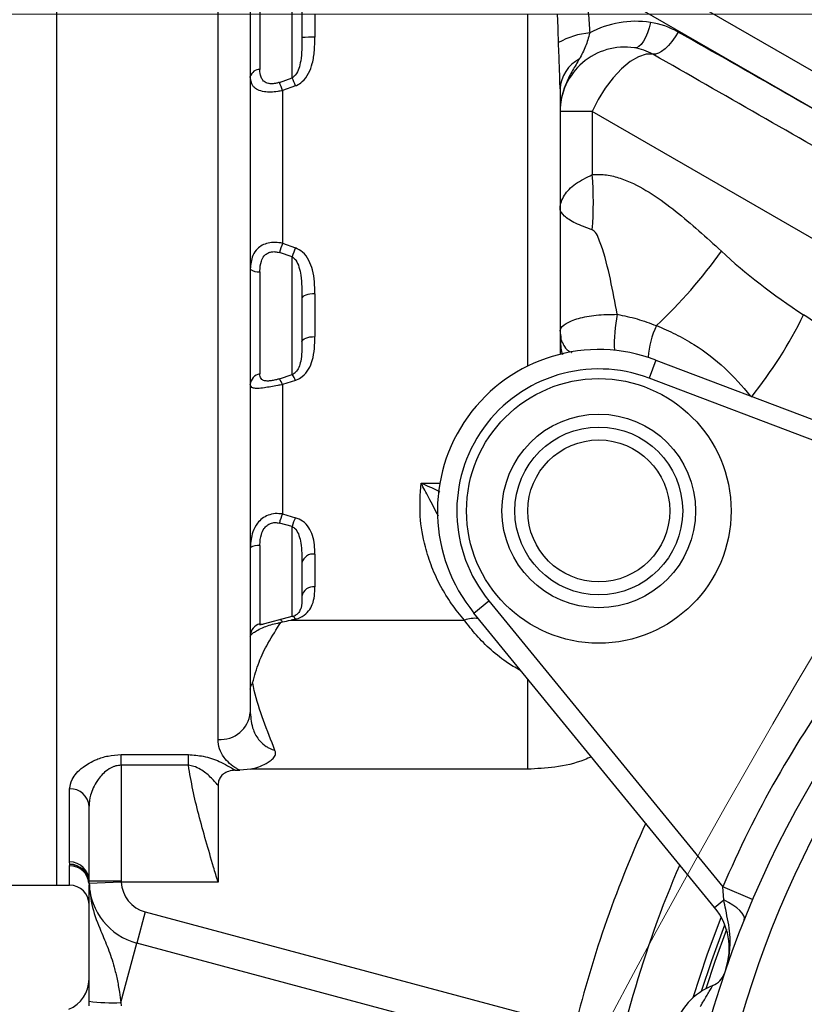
# Model space of a CAD drawing. Header units: millimetres. Extents: x -7 to 844, y 0 to 594.
# Tile 39 of 137: x 261 to 270, y 299 to 311. Entities that reach past the tile are written whole.
import ezdxf

# ---------------------------------------------------------------- set-up
doc = ezdxf.new("R2010")
doc.units = ezdxf.units.MM
doc.styles.add('SLDTEXTSTYLE2', font='HYSWLONGFANGSONG.TTF', dxfattribs={"bigfont": 'bigfont'})
doc.styles.add('SLDTEXTSTYLE3', font='HYSWLONGFANGSONG.TTF')
doc.dimstyles.new('SLDDIMSTYLE1', dxfattribs={"dimtxt": 9.875366, "dimasz": 4.884615, "dimexe": 0, "dimexo": 0.0625, "dimgap": 2.468842, "dimtad": 2, "dimlfac": 13, "dimrnd": 1e-09, "dimzin": 12, "dimdsep": 46, "dimtxsty": 'SLDTEXTSTYLE3', "dimsah": 1, "dimcen": 0.09, "dimadec": 0, "dimazin": 3, "dimtfac": 1, "dimtdec": 3, "dimtofl": 0, "dimtmove": 0, "dimatfit": 3, "dimfxl": 1, "dimfrac": 2, "dimtolj": 1, "dimtzin": 12, "dimarcsym": 0})
doc.dimstyles.new('SLDDIMSTYLE13', dxfattribs={"dimtxt": 9.875366, "dimasz": 4.884615, "dimexe": 0, "dimexo": 0.0625, "dimgap": 2.468842, "dimtad": 0, "dimtih": 1, "dimtoh": 1, "dimlfac": 5, "dimrnd": 1e-09, "dimzin": 12, "dimdsep": 46, "dimtxsty": 'SLDTEXTSTYLE3', "dimblk1": 'NONE', "dimblk2": 'NONE', "dimsah": 1, "dimcen": 0, "dimadec": 0, "dimazin": 3, "dimtfac": 1, "dimtdec": 3, "dimtofl": 0, "dimtmove": 0, "dimatfit": 3, "dimldrblk": 'NONE', "dimfxl": 1, "dimfrac": 2, "dimtolj": 1, "dimtzin": 12, "dimarcsym": 0})
doc.dimstyles.new('SLDDIMSTYLE14', dxfattribs={"dimtxt": 9.875366, "dimasz": 4.884615, "dimexe": 0, "dimexo": 0.0625, "dimgap": 2.468842, "dimtad": 0, "dimtih": 1, "dimtoh": 1, "dimlfac": 5, "dimrnd": 1e-09, "dimzin": 12, "dimdsep": 46, "dimtxsty": 'SLDTEXTSTYLE3', "dimblk1": 'NONE', "dimblk2": 'NONE', "dimsah": 1, "dimcen": 0, "dimadec": 0, "dimazin": 3, "dimtfac": 1, "dimtdec": 3, "dimtmove": 0, "dimatfit": 3, "dimldrblk": 'NONE', "dimfxl": 1, "dimfrac": 2, "dimtolj": 1, "dimtzin": 12, "dimarcsym": 0})
doc.dimstyles.new('SLDDIMSTYLE15', dxfattribs={"dimtxt": 9.875366, "dimasz": 4.884615, "dimexe": 0, "dimexo": 0.0625, "dimgap": 2.468842, "dimtad": 0, "dimtih": 1, "dimtoh": 1, "dimlfac": 5, "dimrnd": 1e-09, "dimzin": 12, "dimdsep": 46, "dimtxsty": 'SLDTEXTSTYLE3', "dimblk1": 'NONE', "dimblk2": 'NONE', "dimsah": 1, "dimcen": 0, "dimadec": 0, "dimazin": 3, "dimtfac": 1, "dimtdec": 3, "dimtmove": 0, "dimatfit": 3, "dimldrblk": 'NONE', "dimfxl": 1, "dimfrac": 2, "dimtolj": 1, "dimtzin": 12, "dimarcsym": 0})
doc.dimstyles.new('SLDDIMSTYLE2', dxfattribs={"dimtxt": 8.4646, "dimasz": 4.884615, "dimexe": 0, "dimexo": 0.0625, "dimgap": 2.11615, "dimtad": 2, "dimlfac": 13, "dimrnd": 1e-09, "dimzin": 12, "dimdsep": 46, "dimtxsty": 'SLDTEXTSTYLE3', "dimsah": 1, "dimcen": 0.09, "dimadec": 0, "dimazin": 3, "dimtfac": 1, "dimtdec": 3, "dimtofl": 0, "dimtmove": 0, "dimatfit": 3, "dimfxl": 1, "dimfrac": 2, "dimtolj": 1, "dimtzin": 12, "dimarcsym": 0})
doc.dimstyles.new('SLDDIMSTYLE8', dxfattribs={"dimtxt": 9.875366, "dimasz": 4.884615, "dimexe": 0, "dimexo": 0.0625, "dimgap": 2.468842, "dimtad": 0, "dimtih": 1, "dimtoh": 1, "dimlfac": 3, "dimrnd": 1e-09, "dimzin": 12, "dimdsep": 46, "dimtxsty": 'SLDTEXTSTYLE3', "dimblk1": 'NONE', "dimblk2": 'NONE', "dimsah": 1, "dimcen": 0, "dimadec": 0, "dimazin": 3, "dimtol": 1, "dimtp": 0.015, "dimtfac": 1, "dimtdec": 3, "dimtmove": 0, "dimatfit": 3, "dimldrblk": 'NONE', "dimfxl": 1, "dimfrac": 2, "dimtolj": 1, "dimtzin": 12, "dimarcsym": 0})

# ---------------------------------------------------------------- blocks, each defined once
blk = doc.blocks.new('_D_1')
at = {"color": 7, "linetype": 'Continuous', "lineweight": 18}
for p, q in [((280.678, 393.721), (61.134, 393.721)), ((62.134, 126.875), (62.134, 393.721)), ((197.046, 126.875), (61.134, 126.875))]:
    blk.add_line(p, q, dxfattribs=at)
for points in [[(62.134, 393.721), (61.382, 388.836), (62.885, 388.836)], [(62.134, 126.875), (62.885, 131.759), (61.382, 131.759)]]:
    blk.add_solid(points, dxfattribs=at)
at = {"color": 7, "linetype": 'Continuous', "lineweight": 18, "insert": (50.196, 251.655), "char_height": 9.2604, "attachment_point": 1, "rotation": 90, "style": 'SLDTEXTSTYLE3'}
blk.add_mtext('3469', dxfattribs=at)
blk = doc.blocks.new('_D_6')
at = {"color": 7, "linetype": 'Continuous', "lineweight": 18}
for p, q in [((280.678, 393.721), (82.321, 393.721)), ((83.321, 393.721), (83.321, 158.336)), ((275.155, 158.336), (82.321, 158.336))]:
    blk.add_line(p, q, dxfattribs=at)
for points in [[(83.321, 393.721), (82.569, 388.836), (84.072, 388.836)], [(83.321, 158.336), (84.072, 163.221), (82.569, 163.221)]]:
    blk.add_solid(points, dxfattribs=at)
at = {"color": 7, "linetype": 'Continuous', "lineweight": 18, "insert": (71.383, 267.385), "char_height": 9.2604, "attachment_point": 1, "rotation": 90, "style": 'SLDTEXTSTYLE3'}
blk.add_mtext('3060', dxfattribs=at)
blk = doc.blocks.new('_D_10')
at = {"color": 7, "linetype": 'Continuous', "lineweight": 18}
for p, q in [((183.755, 319.798), (183.755, 341.625)), ((280.678, 300.759), (280.678, 341.625)), ((183.755, 340.625), (280.678, 340.625))]:
    blk.add_line(p, q, dxfattribs=at)
for points in [[(183.755, 340.625), (188.639, 339.873), (188.639, 341.376)], [(280.678, 340.625), (275.793, 341.376), (275.793, 339.873)]]:
    blk.add_solid(points, dxfattribs=at)
at = {"color": 7, "linetype": 'Continuous', "lineweight": 18, "insert": (224.808, 350.857), "char_height": 7.9375, "attachment_point": 1, "style": 'SLDTEXTSTYLE3'}
blk.add_mtext('1260', dxfattribs=at)
blk = doc.blocks.new('_D_15')
at = {"color": 7, "linetype": 'Continuous', "lineweight": 18}
for p, q in [((258.193, 310.952), (409.462, 310.952)), ((408.462, 310.952), (408.462, 295.567)), ((285.87, 295.567), (409.462, 295.567))]:
    blk.add_line(p, q, dxfattribs=at)
for points in [[(408.462, 310.952), (407.71, 306.067), (409.213, 306.067)], [(408.462, 295.567), (409.213, 300.452), (407.71, 300.452)]]:
    blk.add_solid(points, dxfattribs=at)
at = {"color": 7, "linetype": 'Continuous', "lineweight": 18, "insert": (398.23, 297.703), "char_height": 7.9375, "attachment_point": 1, "rotation": 90, "style": 'SLDTEXTSTYLE3'}
blk.add_mtext('200', dxfattribs=at)
blk = doc.blocks.new('_D_28')
at = {"color": 7, "linetype": 'Continuous', "lineweight": 18}
blk.add_line((754.604, 285.289), (748.254, 285.289), dxfattribs=at)
at = {"color": 7, "linetype": 'Continuous', "lineweight": 18, "char_height": 9.2604, "attachment_point": 1}
for s, insert, style in [('10H7深15', (669.173, 320.457), 'SLDTEXTSTYLE2'), ('%%c', (657.557, 320.457), 'SLDTEXTSTYLE3'), ('Depth 15', (665.328, 308.23), 'SLDTEXTSTYLE3')]:
    blk.add_mtext(s, dxfattribs=dict(at, insert=insert, style=style))
blk = doc.blocks.new('_None')
blk = doc.blocks.new('_D_45')
at = {"color": 7, "linetype": 'Continuous', "lineweight": 18}
blk.add_line((521.285, 333.673), (471.743, 333.673), dxfattribs=at)
at = {"color": 7, "linetype": 'Continuous', "lineweight": 18, "char_height": 9.2604, "attachment_point": 1}
for s, insert, style in [('H8通', (502.411, 345.611), 'SLDTEXTSTYLE2'), ('%%c', (482.152, 345.611), 'SLDTEXTSTYLE3'), ('2-', (471.743, 345.611), 'SLDTEXTSTYLE3'), ('30', (493.768, 345.611), 'SLDTEXTSTYLE3')]:
    blk.add_mtext(s, dxfattribs=dict(at, insert=insert, style=style))
blk = doc.blocks.new('_D_46')
at = {"color": 7, "linetype": 'Continuous', "lineweight": 18}
blk.add_line((688.896, 334.435), (722.792, 334.435), dxfattribs=at)
at = {"color": 7, "linetype": 'Continuous', "lineweight": 18, "attachment_point": 1}
for s, insert, char_height, style in [('通', (714.149, 346.373), 9.26, 'SLDTEXTSTYLE2'), ('8-', (690.483, 346.373), 9.2604, 'SLDTEXTSTYLE3'), ('M20', (700.893, 346.373), 9.2604, 'SLDTEXTSTYLE3')]:
    blk.add_mtext(s, dxfattribs=dict(at, insert=insert, char_height=char_height, style=style))
blk = doc.blocks.new('_D_55')
at = {"color": 7, "linetype": 'Continuous', "lineweight": 18}
blk.add_line((512.91, 531.632), (472.011, 531.632), dxfattribs=at)
at = {"color": 7, "linetype": 'Continuous', "lineweight": 18, "attachment_point": 1}
for s, insert, char_height, style in [('通', (502.68, 543.569), 9.26, 'SLDTEXTSTYLE2'), ('%%c', (482.421, 543.569), 9.2604, 'SLDTEXTSTYLE3'), ('8-', (472.011, 543.569), 9.2604, 'SLDTEXTSTYLE3'), ('22', (494.037, 543.569), 9.2604, 'SLDTEXTSTYLE3')]:
    blk.add_mtext(s, dxfattribs=dict(at, insert=insert, char_height=char_height, style=style))

msp = doc.modelspace()

# ---------------------------------------------------------------- linework, layer by layer
at = {"color": 7, "linetype": 'Continuous', "lineweight": 25}
for p, q in [((261.062273, 300.566907), (261.062273, 321.336138)), ((262.985349, 302.305094), (262.985349, 313.169587)), ((263.369965, 313.087437), (263.369965, 302.625332)), ((267.369965, 311.830928), (272.630192, 308.793934)), ((263.869665, 310.191477), (263.869665, 311.677267)), ((263.484058, 311.573259), (263.484058, 310.292277)), ((271.032438, 309.272282), (267.345868, 311.400724)), ((263.985349, 311.218955), (263.985349, 310.670812)), ((264.139196, 310.951523), (264.139196, 310.67534)), ((263.715713, 310.136756), (263.869665, 310.191477)), ((263.907827, 310.096253), (263.75458, 310.039071)), ((263.75458, 310.039071), (263.75458, 308.219625)), ((267.062273, 310.059054), (267.062273, 306.895317)), ((267.446888, 309.787996), (267.062273, 309.787996)), ((267.446888, 309.787996), (267.446888, 309.037473)), ((270.566514, 307.986879), (267.446888, 309.787996)), ((263.75458, 308.219625), (263.907827, 308.164726)), ((263.869665, 308.056916), (263.715713, 308.108019)), ((263.869665, 306.653108), (263.869665, 308.056916)), ((263.484058, 307.878739), (263.484058, 306.661193)), ((263.985349, 307.561667), (263.985349, 307.04355)), ((264.139196, 307.616342), (264.139196, 307.106582)), ((268.20443, 306.827051), (268.122756, 306.611218)), ((268.20443, 306.827051), (272.445023, 305.222347)), ((263.715713, 306.603099), (263.869665, 306.653108)), ((272.281117, 305.037632), (268.122756, 306.611218)), ((263.907827, 306.584965), (263.75458, 306.534206)), ((263.75458, 306.534206), (263.75458, 304.991777)), ((263.75458, 304.991777), (263.907827, 304.94752)), ((263.869665, 304.843541), (263.715713, 304.883244)), ((263.484058, 304.615125), (263.484058, 303.683274)), ((264.139196, 304.513327), (264.139196, 304.123181)), ((263.985349, 304.407783), (263.985349, 304.011241)), ((266.035074, 303.811117), (266.213723, 303.957197)), ((266.213723, 303.957197), (269.002851, 300.546222)), ((263.484058, 303.670513), (263.869665, 303.77526)), ((268.905184, 300.301106), (266.035074, 303.811117)), ((263.715713, 303.73145), (263.718506, 303.732546)), ((263.907827, 303.738446), (263.857134, 303.726255)), ((263.857134, 303.726255), (265.922202, 303.726255)), ((261.831503, 302.12273), (262.631889, 302.12273)), ((261.831503, 301.996157), (261.831503, 302.12273)), ((262.631889, 301.996157), (262.631889, 302.12273)), ((262.631889, 301.996157), (261.831503, 301.996157)), ((261.831503, 301.996157), (261.831503, 300.617545)), ((263.189727, 301.936085), (263.244171, 301.936085)), ((263.37578, 301.94955), (263.244171, 301.936085)), ((266.677657, 301.94955), (263.37578, 301.94955)), ((261.216119, 300.843324), (261.216119, 301.715156)), ((262.985349, 301.756112), (262.985349, 300.603725)), ((261.446888, 300.618697), (261.446888, 301.509903)), ((261.21653, 300.81526), (261.216119, 300.843324)), ((261.216119, 300.798214), (261.216508, 300.813177)), ((261.216508, 300.813177), (261.21653, 300.81526)), ((261.447471, 300.588752), (261.446888, 300.618697)), ((261.446888, 300.603725), (261.447034, 300.603725)), ((261.831795, 300.603725), (261.447471, 300.588752)), ((261.831503, 300.617545), (261.831795, 300.603725)), ((262.985349, 300.603725), (261.831795, 300.603725)), ((259.75458, 300.566907), (261.062273, 300.566907)), ((261.062273, 300.566907), (261.216119, 300.566907)), ((261.447204, 300.59663), (261.447131, 300.59499)), ((269.014683, 300.390643), (269.002851, 300.546222)), ((269.356633, 300.395333), (269.002851, 300.546222)), ((268.905184, 300.301106), (269.014683, 300.390643)), ((262.116573, 300.247187), (262.017027, 299.875677)), ((262.116573, 300.247187), (266.784309, 298.996471)), ((261.826981, 299.166414), (262.017027, 299.875677)), ((266.684763, 298.624961), (262.017027, 299.875677)), ((261.446888, 299.129022), (261.446888, 299.183293)), ((261.826981, 299.166414), (261.831503, 299.129022))]:
    msp.add_line(p, q, dxfattribs=at)
at = {"color": 8, "linetype": 'Continuous', "lineweight": 25}
for p, q in [((266.677657, 306.755364), (266.677657, 310.951523)), ((265.404637, 305.360381), (265.629598, 305.360381)), ((263.869665, 303.775214), (263.869665, 304.843541)), ((266.677657, 301.94955), (266.677657, 303.025268)), ((261.216119, 300.566907), (261.216119, 300.798214))]:
    msp.add_line(p, q, dxfattribs=at)
at = {"color": 7, "linetype": 'Continuous', "lineweight": 25, "flags": 128}
for points in [[(268.138934, 310.851702), (268.12296, 310.786836), (268.103275, 310.726456), (268.080504, 310.672472), (268.055367, 310.626593), (268.028659, 310.590269), (268.001225, 310.564651), (267.973933, 310.550549), (267.947647, 310.548408)], [(268.470438, 310.737259), (268.434675, 310.679224), (268.395829, 310.625459), (268.355129, 310.577665), (268.313861, 310.537354), (268.273333, 310.505802), (268.234827, 310.484006), (268.19956, 310.472657), (268.168649, 310.472113)], [(268.168649, 310.472113), (268.088262, 310.472364), (267.996629, 310.442639), (267.897764, 310.384239), (267.795995, 310.299723), (267.695783, 310.192793), (267.601515, 310.068132), (267.51732, 309.9312), (267.446888, 309.787996)], [(264.139196, 307.616342), (264.109182, 307.615291), (264.080321, 307.61218), (264.053723, 307.607128), (264.03041, 307.600328), (264.011277, 307.592043), (263.99706, 307.58259), (263.988306, 307.572334), (263.985349, 307.561667)], [(263.985349, 307.04355), (263.988306, 307.055847), (263.99706, 307.067671), (264.011277, 307.078568), (264.03041, 307.08812), (264.053723, 307.095959), (264.080321, 307.101784), (264.109182, 307.10537), (264.139196, 307.106582)], [(269.256351, 300.153087), (269.259538, 300.176409), (269.251992, 300.203309), (269.233936, 300.232983), (269.20591, 300.264548), (269.168748, 300.297062), (269.123558, 300.329557), (269.071688, 300.361063), (269.014683, 300.390643)], [(268.981087, 300.189595), (268.809966, 299.730666), (268.643634, 299.222216)], [(268.748876, 299.302437), (268.870563, 299.670872), (269.026231, 300.093967)], [(269.045724, 300.03771), (268.906892, 299.658244), (268.798277, 299.331249)]]:
    msp.add_lwpolyline(points, dxfattribs=at)
at = {"color": 8, "linetype": 'Continuous', "lineweight": 25, "flags": 128}
msp.add_lwpolyline([(263.718506, 303.732546), (263.719395, 303.732732), (263.723377, 303.732741), (263.727624, 303.731475), (263.7321, 303.728947), (263.736768, 303.725177), (263.741587, 303.720198), (263.746516, 303.714051), (263.751515, 303.70679)], dxfattribs=at)
at = {"color": 7, "linetype": 'Continuous', "lineweight": 25}
for radius in [1.576923, 1.153846, 1, 0.846154]:
    msp.add_circle((267.523811, 305.028446), radius, dxfattribs=at)
at = {"color": 7, "linetype": 'Continuous', "lineweight": 18}
for centre, radius, start, end in [((280.677657, 210.182292), 183.538462, 30, 171.45435339), ((354.464036, 253.210041), 98.135872, 20.78106045, 194.20803626)]:
    msp.add_arc(centre, radius, start, end, dxfattribs=at)
at = {"color": 7, "linetype": 'Continuous', "lineweight": 25}
for centre, radius, start, end in [((267.964719, 309.711084), 1.153846, 81.3159112, 118.3477411), ((267.993782, 309.893893), 0.968746, 60.5256295, 81.382613), ((267.489854, 309.834733), 0.894813, 94.6798243, 119.8896455), ((264.100767, 309.365032), 1.310872, 88.3201323, 95.0512458), ((267.831503, 309.787996), 0.769231, 81.3159112, 180), ((267.850878, 309.909869), 0.64583, 60.5256295, 81.382613), ((267.490092, 310.035999), 0.428441, 117.271145, 176.9153332), ((263.481547, 310.176958), 0.115346, 88.7526109, 165.3221801), ((261.030438, 309.011744), 2.911417, 20.6624328, 22.7315361), ((260.931508, 308.958731), 3.186288, 20.9163851, 22.7611797), ((263.041287, 308.707529), 4.417939, 355.717006, 4.282994), ((265.050847, 307.705619), 1.394456, 158.3703249, 163.2275993), ((265.175279, 307.655422), 1.365952, 158.1081183, 162.9066338), ((264.26298, 311.465935), 5.78432, 313.0299753, 324.726896), ((263.463371, 308.020392), 0.143156, 229.2712781, 278.3086488), ((265.284246, 309.648259), 5.207479, 321.2057221, 334.0139247), ((267.523811, 305.028446), 1.923077, 69.2726018, 219.2726018), ((267.523811, 305.028446), 1.692308, 69.2726018, 219.2726018), ((263.505848, 306.5268), 0.136149, 99.2097067, 176.4230636), ((263.520071, 306.447312), 0.25009, 20.3312922, 38.5297197), ((263.655881, 306.488625), 0.269737, 20.9259525, 37.5741645), ((264.291437, 304.738292), 0.593691, 154.7249921, 165.868165), ((264.427051, 304.697964), 0.576083, 154.3295646, 165.3626029), ((263.461974, 304.44186), 0.174667, 82.7362576, 121.7871899), ((264.118836, 304.378106), 0.136746, 81.4375327, 167.4656102), ((264.121096, 303.986366), 0.138007, 82.4640612, 169.615973), ((263.831503, 303.917448), 0.153846, 284.3622984, 301.9575028), ((263.522042, 303.536015), 0.152079, 104.4635273, 179.7291816), ((280.677657, 295.566907), 12.692308, 143.8502138, 156.9017126), ((280.677657, 295.67929), 11.923077, 142.9464155, 178.3480009), ((280.677657, 295.566907), 12.307692, 143.8502138, 178.3480009), ((263.014844, 302.660756), 0.356883, 265.2593567, 354.3034613), ((261.228172, 301.496352), 0.219136, 3.5454373, 93.1529899), ((261.219149, 300.615584), 0.22776, 0.7832096, 90.762361), ((261.21846, 300.584262), 0.228923, 2.6860794, 90.4884127), ((261.219515, 300.587404), 0.227876, 2.3204242, 90.7506035), ((280.677657, 295.566907), 13.269231, 156.7226204, 171.0275947), ((261.73535, 332.728371), 32.110969, 269.485288, 270.1715666), ((262.216119, 300.618697), 0.384615, 182.2310156, 255), ((261.216119, 300.336138), 0.230769, 0, 90), ((262.216119, 300.618697), 0.769231, 182.2310156, 255), ((268.309689, 299.814175), 0.769231, 341.0470842, 39.2726018), ((261.062273, 299.445076), 0.384615, 292.0243128, 0), ((268.800698, 299.58572), 0.230769, 291.1094791, 341.305694), ((269.160849, 298.652827), 0.769231, 111.1094791, 218.8905209), ((261.732881, 301.335512), 2.171137, 262.4307092, 272.4840412)]:
    msp.add_arc(centre, radius, start, end, dxfattribs=at)
at = {"color": 8, "linetype": 'Continuous', "lineweight": 25}
for centre, radius, start, end in [((269.571406, 307.008881), 1.862804, 168.7462914, 182.041878), ((269.233856, 306.769905), 1.125545, 155.4465995, 175.439305), ((267.051706, 307.135579), 0.020854, 319.378761, 359.8379354), ((263.853094, 303.714279), 0.059831, 23.8225395, 68.4078641), ((266.04409, 303.400423), 0.347884, 82.6171981, 110.5098367), ((280.677657, 295.566907), 13.839708, 155.5024457, 166.480244), ((261.218528, 300.56965), 0.228577, 5.0512635, 90.6038723)]:
    msp.add_arc(centre, radius, start, end, dxfattribs=at)
at = {"color": 7, "linetype": 'Continuous', "lineweight": 25}
for centre, major_axis, ratio, start_param, end_param in [((270.455515, 308.273022), (17.556106, -10.136022), 0.056918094, 1.570796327, 1.716897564), ((270.322299, 308.349935), (17.407145, -10.05002), 0.038270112, 1.570796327, 1.716897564), ((276.924202, 310.951523), (9.326427, 0), 0.577350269, 3.694081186, 3.870122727), ((264.000438, 304.293787), (7.994081, 0), 0.577350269, 0.606992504, 0.728530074)]:
    msp.add_ellipse(centre, major_axis=major_axis, ratio=ratio, start_param=start_param, end_param=end_param, dxfattribs=at)
for points, knots in [([(267.387137, 311.074582), (267.390938, 311.037935), (267.402933, 310.922295), (267.411201, 310.806002), (267.416848, 310.726563)], [0, 0, 0, 0, 0.316902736, 1, 1, 1, 1]), ([(267.043941, 310.610524), (267.041779, 310.688371), (267.038623, 310.801999), (267.033976, 310.915715), (267.032513, 310.951523)], [0, 0, 0, 0, 0.685109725, 1, 1, 1, 1]), ([(267.416848, 310.726563), (267.401018, 310.672308), (267.368791, 310.561855), (267.319075, 310.465727), (267.29378, 310.416818)], [0, 0, 0, 0, 0.491208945, 1, 1, 1, 1]), ([(263.985349, 310.670812), (263.985118, 310.576701), (263.984809, 310.450432), (263.95231, 310.303463), (263.920788, 310.235173), (263.887637, 310.201503), (263.871714, 310.19262), (263.869665, 310.191477)], [0, 0, 0, 0, 0.544303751, 0.730289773, 0.894928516, 0.986479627, 1, 1, 1, 1]), ([(263.907827, 310.096253), (263.911909, 310.097872), (263.941469, 310.109596), (264.003658, 310.151902), (264.0698, 310.243454), (264.115939, 310.372022), (264.137491, 310.517624), (264.138627, 310.622699), (264.139196, 310.67534)], [0, 0, 0, 0, 0.019936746, 0.144371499, 0.334826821, 0.52306734, 0.76106726, 1, 1, 1, 1]), ([(267.062273, 310.059054), (267.060309, 310.137848), (267.055896, 310.314908), (267.048207, 310.505016), (267.043941, 310.610524)], [0, 0, 0, 0, 0.44501226, 1, 1, 1, 1]), ([(267.29378, 310.416818), (267.287241, 310.405971), (267.252665, 310.348611), (267.189507, 310.244954), (267.107426, 310.076657), (267.067763, 309.919706), (267.062291, 309.816525), (267.062273, 309.788519), (267.062273, 309.787996)], [0, 0, 0, 0, 0.055604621, 0.294031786, 0.533590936, 0.872311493, 0.997616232, 1, 1, 1, 1]), ([(263.715713, 310.136756), (263.704195, 310.133086), (263.676003, 310.124103), (263.630287, 310.118118), (263.578693, 310.122402), (263.534607, 310.142847), (263.496374, 310.189447), (263.484927, 310.24319), (263.484204, 310.284002), (263.484058, 310.292277)], [0, 0, 0, 0, 0.085544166, 0.209382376, 0.330643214, 0.48971556, 0.641547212, 0.927323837, 1, 1, 1, 1]), ([(263.75458, 310.039071), (263.735382, 310.035241), (263.687739, 310.025736), (263.612162, 310.019641), (263.527707, 310.023978), (263.455592, 310.044534), (263.41736, 310.073569), (263.379397, 310.120897), (263.374411, 310.165978), (263.369965, 310.206184)], [0, 0, 0, 0, 0.088169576, 0.21880896, 0.348700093, 0.51699008, 0.670137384, 0.705809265, 1, 1, 1, 1]), ([(267.062273, 308.62854), (267.062273, 308.628811), (267.062278, 308.633199), (267.063815, 308.686682), (267.100985, 308.789884), (267.230146, 308.932317), (267.375598, 309.002886), (267.446888, 309.037473)], [0, 0, 0, 0, 0.001849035, 0.029899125, 0.363638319, 0.688105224, 1, 1, 1, 1]), ([(267.446888, 309.037473), (267.476552, 309.039184), (267.560605, 309.04403), (267.700423, 309.022156), (267.912393, 308.950501), (268.162676, 308.81066), (268.540525, 308.530994), (268.806329, 308.288774), (268.985349, 308.125638)], [0, 0, 0, 0, 0.050427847, 0.142887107, 0.237923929, 0.425017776, 0.612746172, 1, 1, 1, 1]), ([(267.446888, 308.377586), (267.375648, 308.403798), (267.230862, 308.457071), (267.102742, 308.545564), (267.063997, 308.600341), (267.062278, 308.626115), (267.062273, 308.628412), (267.062273, 308.62854)], [0, 0, 0, 0, 0.316467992, 0.643176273, 0.967861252, 0.998210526, 1, 1, 1, 1]), ([(267.744418, 307.372414), (267.718133, 307.510932), (267.665602, 307.78776), (267.590209, 308.101125), (267.517558, 308.288036), (267.486754, 308.355173), (267.454588, 308.373257), (267.446888, 308.377586)], [0, 0, 0, 0, 0.400423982, 0.800248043, 0.888096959, 0.973212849, 1, 1, 1, 1]), ([(263.75458, 308.219625), (263.725371, 308.224187), (263.666233, 308.233423), (263.582118, 308.223864), (263.50972, 308.197691), (263.443953, 308.150065), (263.382073, 308.06049), (263.374546, 307.96813), (263.369965, 307.911907)], [0, 0, 0, 0, 0.133489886, 0.270262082, 0.397460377, 0.52336908, 0.70986014, 1, 1, 1, 1]), ([(263.484058, 307.878739), (263.484075, 307.882031), (263.484299, 307.92564), (263.492114, 307.994308), (263.527461, 308.063464), (263.567858, 308.099243), (263.611961, 308.117386), (263.66327, 308.12165), (263.698222, 308.112565), (263.715713, 308.108019)], [0, 0, 0, 0, 0.023978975, 0.3176258, 0.504084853, 0.623798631, 0.742552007, 0.871173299, 1, 1, 1, 1]), ([(264.139196, 307.616342), (264.138649, 307.663984), (264.137558, 307.759106), (264.117597, 307.894871), (264.072867, 308.017392), (264.004867, 308.115261), (263.937066, 308.149822), (263.907827, 308.164726)], [0, 0, 0, 0, 0.230990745, 0.461196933, 0.655054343, 0.851245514, 1, 1, 1, 1]), ([(263.869665, 308.056916), (263.882991, 308.046836), (263.898423, 308.035161), (263.92756, 307.995475), (263.954108, 307.933136), (263.984573, 307.779118), (263.985021, 307.653594), (263.985349, 307.561667)], [0, 0, 0, 0, 0.093843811, 0.108679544, 0.279314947, 0.472213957, 1, 1, 1, 1]), ([(267.744418, 307.372414), (267.824012, 307.355614), (267.984142, 307.321814), (268.134478, 307.265792), (268.210089, 307.237616)], [0, 0, 0, 0, 0.497051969, 1, 1, 1, 1]), ([(263.907827, 306.584965), (263.911909, 306.586404), (263.941469, 306.596826), (264.003658, 306.634458), (264.0698, 306.716162), (264.115939, 306.831528), (264.137491, 306.962951), (264.138627, 307.058642), (264.139196, 307.106582)], [0, 0, 0, 0, 0.019936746, 0.144371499, 0.334826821, 0.52306734, 0.76106726, 1, 1, 1, 1]), ([(267.085404, 307.041601), (267.084917, 307.042687), (267.083201, 307.046514), (267.079484, 307.06093), (267.075351, 307.090253), (267.073029, 307.116982), (267.072761, 307.13291), (267.072715, 307.135666)], [0, 0, 0, 0, 0.130481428, 0.459876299, 0.726438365, 0.95265195, 1, 1, 1, 1]), ([(263.985349, 307.04355), (263.985118, 306.964519), (263.984809, 306.858483), (263.95231, 306.741399), (263.920788, 306.687428), (263.887637, 306.660977), (263.871714, 306.654005), (263.869665, 306.653108)], [0, 0, 0, 0, 0.544303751, 0.730289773, 0.894928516, 0.986479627, 1, 1, 1, 1]), ([(263.715713, 306.603099), (263.704195, 306.599575), (263.676003, 306.590949), (263.630287, 306.581014), (263.578693, 306.575117), (263.534607, 306.578852), (263.496374, 306.598856), (263.484927, 306.629536), (263.484204, 306.655857), (263.484058, 306.661193)], [0, 0, 0, 0, 0.085544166, 0.209382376, 0.330643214, 0.48971556, 0.641547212, 0.927323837, 1, 1, 1, 1]), ([(263.75458, 306.534206), (263.735382, 306.530487), (263.687739, 306.521258), (263.612162, 306.507777), (263.527707, 306.494402), (263.455592, 306.486866), (263.41736, 306.48917), (263.379397, 306.499074), (263.374411, 306.518219), (263.369965, 306.535294)], [0, 0, 0, 0, 0.088169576, 0.21880896, 0.348700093, 0.51699008, 0.670137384, 0.705809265, 1, 1, 1, 1]), ([(265.922202, 303.726255), (265.869722, 303.789783), (265.764758, 303.916842), (265.636592, 304.128443), (265.530419, 304.35545), (265.441092, 304.632817), (265.380756, 304.965766), (265.396619, 305.227888), (265.404637, 305.360381)], [0, 0, 0, 0, 0.14247017, 0.284946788, 0.431792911, 0.578622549, 0.787009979, 1, 1, 1, 1]), ([(263.75458, 304.991777), (263.725371, 304.994699), (263.666233, 305.000615), (263.582118, 304.980299), (263.50972, 304.940408), (263.443953, 304.875252), (263.382073, 304.760687), (263.374546, 304.654791), (263.369965, 304.590329)], [0, 0, 0, 0, 0.133489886, 0.270262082, 0.397460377, 0.52336908, 0.70986014, 1, 1, 1, 1]), ([(264.139196, 304.513327), (264.138649, 304.550511), (264.137558, 304.624752), (264.117597, 304.731918), (264.072867, 304.829339), (264.004867, 304.907722), (263.937066, 304.935529), (263.907827, 304.94752)], [0, 0, 0, 0, 0.230990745, 0.461196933, 0.655054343, 0.851245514, 1, 1, 1, 1]), ([(263.484058, 304.615125), (263.484075, 304.618461), (263.484299, 304.662644), (263.492114, 304.734802), (263.527461, 304.813105), (263.567858, 304.856884), (263.611961, 304.882014), (263.66327, 304.892596), (263.698222, 304.886363), (263.715713, 304.883244)], [0, 0, 0, 0, 0.023978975, 0.3176258, 0.504084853, 0.623798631, 0.742552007, 0.871173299, 1, 1, 1, 1]), ([(263.869665, 304.843541), (263.882991, 304.834402), (263.898423, 304.823818), (263.92756, 304.787909), (263.954108, 304.731693), (263.984573, 304.593742), (263.985021, 304.486397), (263.985349, 304.407783)], [0, 0, 0, 0, 0.093843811, 0.108679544, 0.279314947, 0.472213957, 1, 1, 1, 1]), ([(263.985349, 304.011241), (263.985585, 303.959109), (263.985901, 303.889164), (263.951083, 303.820847), (263.928217, 303.792362), (263.903942, 303.782549), (263.900745, 303.781257)], [0, 0, 0, 0, 0.5916990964, 0.7938798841, 0.9728545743, 1, 1, 1, 1]), ([(263.907827, 303.738446), (263.911909, 303.739486), (263.941469, 303.747019), (264.003658, 303.774249), (264.0698, 303.833666), (264.115939, 303.918267), (264.137491, 304.015501), (264.138627, 304.087241), (264.139196, 304.123181)], [0, 0, 0, 0, 0.019936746, 0.144371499, 0.334826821, 0.52306734, 0.76106726, 1, 1, 1, 1]), ([(263.369965, 303.536734), (263.374411, 303.54539), (263.379397, 303.555096), (263.41736, 303.584124), (263.455593, 303.608903), (263.527704, 303.643377), (263.612169, 303.672448), (263.681304, 303.68961), (263.722518, 303.696715), (263.735276, 303.698914)], [0, 0, 0, 0, 0.3031623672, 0.3399220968, 0.4977397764, 0.6711619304, 0.8050142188, 0.939637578, 1, 1, 1, 1]), ([(263.397231, 302.979083), (263.420496, 303.06242), (263.467632, 303.231264), (263.588114, 303.475114), (263.682288, 303.618332), (263.735276, 303.698914)], [0, 0, 0, 0, 0.298860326, 0.605496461, 1, 1, 1, 1]), ([(263.526991, 303.679117), (263.519423, 303.676973), (263.503651, 303.672505), (263.500316, 303.674784), (263.498582, 303.675969)], [0, 0, 0, 0, 0.479865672, 1, 1, 1, 1]), ([(263.735276, 303.698914), (263.736371, 303.700039), (263.739039, 303.702779), (263.745046, 303.70532), (263.749654, 303.706367), (263.751515, 303.70679)], [0, 0, 0, 0, 0.293346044, 0.714556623, 1, 1, 1, 1]), ([(263.751515, 303.70679), (263.784629, 303.712906), (263.819841, 303.719409), (263.855037, 303.72587), (263.857134, 303.726255)], [0, 0, 0, 0, 0.940433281, 1, 1, 1, 1]), ([(263.369965, 302.903957), (263.369965, 302.904143), (263.370005, 302.926747), (263.378029, 302.952474), (263.395345, 302.97647), (263.397231, 302.979083)], [0, 0, 0, 0, 0.007335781, 0.89191138, 1, 1, 1, 1]), ([(263.663504, 302.173979), (263.616785, 302.292717), (263.522034, 302.533534), (263.43518, 302.802142), (263.403662, 302.949097), (263.397231, 302.979083)], [0, 0, 0, 0, 0.436358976, 0.884993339, 1, 1, 1, 1]), ([(263.369965, 302.625332), (263.376024, 302.55493), (263.386302, 302.435507), (263.463959, 302.299761), (263.539832, 302.231205), (263.603641, 302.193746), (263.640713, 302.181504), (263.663504, 302.173979)], [0, 0, 0, 0, 0.3830043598, 0.6496880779, 0.8249512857, 0.8923856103, 1, 1, 1, 1]), ([(263.244171, 301.936085), (263.23201, 301.942771), (263.186356, 301.967867), (263.118754, 302.017956), (263.047111, 302.096501), (262.99558, 302.192419), (262.988799, 302.267105), (262.985349, 302.305094)], [0, 0, 0, 0, 0.071018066, 0.266601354, 0.467653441, 0.729217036, 1, 1, 1, 1]), ([(263.37578, 301.94955), (263.43878, 301.967543), (263.520106, 301.99077), (263.607745, 302.047567), (263.644889, 302.079444), (263.66568, 302.110817), (263.672158, 302.134898), (263.669988, 302.156168), (263.665436, 302.168671), (263.663504, 302.173979)], [0, 0, 0, 0, 0.482782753, 0.62321698, 0.775345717, 0.843484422, 0.900631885, 0.957813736, 1, 1, 1, 1]), ([(261.216119, 301.715156), (261.221894, 301.75234), (261.231614, 301.814926), (261.294667, 301.90245), (261.383899, 301.98623), (261.50969, 302.059603), (261.671623, 302.112781), (261.777999, 302.119401), (261.831503, 302.12273)], [0, 0, 0, 0, 0.212982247, 0.358477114, 0.503883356, 0.71853883, 0.858433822, 1, 1, 1, 1]), ([(262.631889, 302.12273), (262.691682, 302.118543), (262.826761, 302.109084), (263.024181, 302.039806), (263.13049, 301.9732), (263.189727, 301.936085)], [0, 0, 0, 0, 0.260169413, 0.587749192, 1, 1, 1, 1]), ([(261.831503, 301.996157), (261.809949, 301.994499), (261.775575, 301.991855), (261.710868, 301.969214), (261.625243, 301.914872), (261.528138, 301.798861), (261.459886, 301.654589), (261.450745, 301.552837), (261.446888, 301.509903)], [0, 0, 0, 0, 0.074221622, 0.11836564, 0.246956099, 0.464766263, 0.774162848, 1, 1, 1, 1]), ([(262.985349, 301.756112), (262.955892, 301.790073), (262.896195, 301.8589), (262.79895, 301.93692), (262.706213, 301.984097), (262.653959, 301.992576), (262.631889, 301.996157)], [0, 0, 0, 0, 0.3349501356, 0.6788023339, 0.8643417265, 1, 1, 1, 1]), ([(262.985349, 300.603725), (262.984988, 300.604928), (262.967012, 300.664756), (262.886356, 300.933068), (262.780243, 301.299244), (262.681562, 301.703417), (262.648444, 301.89859), (262.631889, 301.996157)], [0, 0, 0, 0, 0.002583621, 0.128480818, 0.576255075, 0.788171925, 1, 1, 1, 1]), ([(263.189727, 301.936085), (263.162551, 301.933978), (263.113754, 301.930194), (263.052587, 301.899346), (263.011417, 301.857182), (262.988737, 301.807594), (262.986439, 301.772674), (262.985349, 301.756112)], [0, 0, 0, 0, 0.265998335, 0.47763623, 0.657461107, 0.837528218, 1, 1, 1, 1]), ([(261.447131, 300.59499), (261.447074, 300.592044), (261.446929, 300.584544), (261.446904, 300.577103), (261.446888, 300.572585)], [0, 0, 0, 0, 0.392793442, 1, 1, 1, 1]), ([(261.446888, 299.183293), (261.446888, 299.243185), (261.446888, 299.375688), (261.446888, 299.576494), (261.446888, 299.804854), (261.446888, 300.03826), (261.446888, 300.260249), (261.446888, 300.417369), (261.446888, 300.517867), (261.446888, 300.559391), (261.446888, 300.572585)], [0, 0, 0, 0, 0.097970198, 0.216746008, 0.338889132, 0.507979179, 0.683542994, 0.865536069, 0.957274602, 1, 1, 1, 1]), ([(261.447131, 300.59499), (261.456867, 300.496115), (261.476657, 300.295119), (261.57911, 300.040857), (261.675707, 299.814073), (261.740386, 299.624104), (261.78278, 299.446739), (261.808742, 299.303544), (261.821446, 299.208028), (261.826981, 299.166414)], [0, 0, 0, 0, 0.203893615, 0.414479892, 0.573195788, 0.732520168, 0.827775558, 0.92496618, 1, 1, 1, 1]), ([(269.037216, 299.564335), (269.037383, 299.564821), (269.047382, 299.59399), (269.071127, 299.676113), (269.091954, 299.815776), (269.089828, 300.026572), (269.048718, 300.215675), (269.022146, 300.352276), (269.014683, 300.390643)], [0, 0, 0, 0, 0.0018312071, 0.1100365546, 0.3045502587, 0.5038872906, 0.8606565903, 1, 1, 1, 1]), ([(268.735576, 299.118921), (268.742972, 299.132232), (268.772124, 299.184694), (268.815639, 299.257255), (268.85646, 299.324933), (268.876998, 299.359068), (268.883401, 299.369755), (268.883736, 299.370314), (268.88381, 299.370437)], [0, 0, 0, 0, 0.118264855, 0.466117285, 0.665168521, 0.837289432, 0.96411677, 1, 1, 1, 1])]:
    msp.add_open_spline(points, degree=3, knots=knots, dxfattribs=at)
at = {"color": 8, "linetype": 'Continuous', "lineweight": 25}
for points, knots in [([(267.062333, 307.173167), (267.063006, 307.179462), (267.066236, 307.209665), (267.12082, 307.264427), (267.272341, 307.325739), (267.486806, 307.368475), (267.658212, 307.371096), (267.744418, 307.372414)], [0, 0, 0, 0, 0.0629917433, 0.3022077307, 0.5358082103, 0.7665397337, 1, 1, 1, 1]), ([(268.210089, 307.237616), (268.287739, 307.204977), (268.443894, 307.13934), (268.723806, 306.976992), (269.037919, 306.742341), (269.232002, 306.514571), (269.328044, 306.401859)], [0, 0, 0, 0, 0.172252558, 0.346404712, 0.676570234, 1, 1, 1, 1]), ([(267.094085, 306.889353), (267.087527, 306.914894), (267.073371, 306.970031), (267.069507, 307.050459), (267.068048, 307.103415), (267.067536, 307.122002)], [0, 0, 0, 0, 0.3590047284, 0.7750241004, 1, 1, 1, 1]), ([(267.088997, 307.043291), (267.096421, 307.024503), (267.116807, 306.972912), (267.15766, 306.93477), (267.201444, 306.917367), (267.203506, 306.916547)], [0, 0, 0, 0, 0.35306112, 0.969537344, 1, 1, 1, 1]), ([(265.611518, 304.967687), (265.573033, 305.041582), (265.518215, 305.146839), (265.450694, 305.27436), (265.420074, 305.331726), (265.404843, 305.359997), (265.404637, 305.360381)], [0, 0, 0, 0, 0.538831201, 0.767512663, 0.996847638, 1, 1, 1, 1]), ([(265.404637, 305.360381), (265.405095, 305.360186), (265.470907, 305.332282), (265.546063, 305.30101), (265.619349, 305.262179), (265.62752, 305.25785)], [0, 0, 0, 0, 0.006195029, 0.889191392, 1, 1, 1, 1]), ([(263.498582, 303.675969), (263.492573, 303.675931), (263.484085, 303.675879), (263.484064, 303.681602), (263.484058, 303.683274)], [0, 0, 0, 0, 0.708012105, 1, 1, 1, 1]), ([(266.599508, 303.120842), (266.5481, 303.149557), (266.416459, 303.223091), (266.235654, 303.37009), (266.055591, 303.548583), (265.967129, 303.666413), (265.922202, 303.726255)], [0, 0, 0, 0, 0.1726591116, 0.4421353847, 0.7166777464, 1, 1, 1, 1]), ([(267.436052, 302.097786), (267.408707, 302.085516), (267.270229, 302.023384), (267.013667, 301.966921), (266.784891, 301.955094), (266.677657, 301.94955)], [0, 0, 0, 0, 0.115611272, 0.58546462, 1, 1, 1, 1])]:
    msp.add_open_spline(points, degree=3, knots=knots, dxfattribs=at)

# ---------------------------------------------------------------- dimensions: what is measured, and where the dimension line sits
at = {"color": 7, "linetype": 'Continuous', "lineweight": 18}
for p1, text, dimstyle, picture, middle in [((3.286, 2.923341), '8-<>通', 'SLDDIMSTYLE15', '_D_55', (491.667114, 539.014431)), ((4.915706, 3.435323), '2-<>H8通', 'SLDDIMSTYLE13', '_D_45', (495.719839, 341.056069))]:
    dim = msp.add_diameter_dim_2p(p1=p1, p2=(0, 0), text=text, dimstyle=dimstyle, dxfattribs=at)
    dim.commit()
    dim.dimension.update_dxf_attribs({"geometry": picture, "text_midpoint": middle, "dimtype": 163})
for base, p1, p2, dimstyle, picture, middle in [((62.133651, 393.720753), (197.04622, 126.874599), (280.677657, 393.720753), 'SLDDIMSTYLE1', '_D_1', (62.133651, 260.297676)), ((83.320663, 158.336138), (280.677657, 393.720753), (275.155012, 158.336138), 'SLDDIMSTYLE1', '_D_6', (83.320663, 276.028446)), ((408.461635, 295.566907), (258.192944, 310.951523), (285.869965, 295.566907), 'SLDDIMSTYLE2', '_D_15', (408.461635, 303.259215))]:
    dim = msp.add_linear_dim(base=base, p1=p1, p2=p2, angle=90, dimstyle=dimstyle, dxfattribs=at)
    dim.commit()
    dim.dimension.update_dxf_attribs({"geometry": picture, "text_midpoint": middle, "dimtype": 160})
dim = msp.add_linear_dim(base=(280.677657, 340.624627), p1=(183.75458, 319.797676), p2=(280.677657, 300.759215), dimstyle='SLDDIMSTYLE2', dxfattribs=at)
dim.commit()
dim.dimension.update_dxf_attribs({"geometry": '_D_10', "text_midpoint": (232.216119, 340.624627), "dimtype": 160})
for p1, text, dimstyle, picture, middle in [((3.431977, 2.05165), '8-M20通', 'SLDDIMSTYLE14', '_D_46', (706.637658, 340.548883)), ((3.197717, 0.941065), '%%c10H7深15\\PDepth 15', 'SLDDIMSTYLE8', '_D_28', (680.650764, 308.580071))]:
    dim = msp.add_diameter_dim_2p(p1=p1, p2=(0, 0), text=text, dimstyle=dimstyle, override={"dimpost": '<>'}, dxfattribs=at)
    dim.commit()
    dim.dimension.update_dxf_attribs({"geometry": picture, "text_midpoint": middle, "dimtype": 163})

doc.saveas('drawing.dxf')
